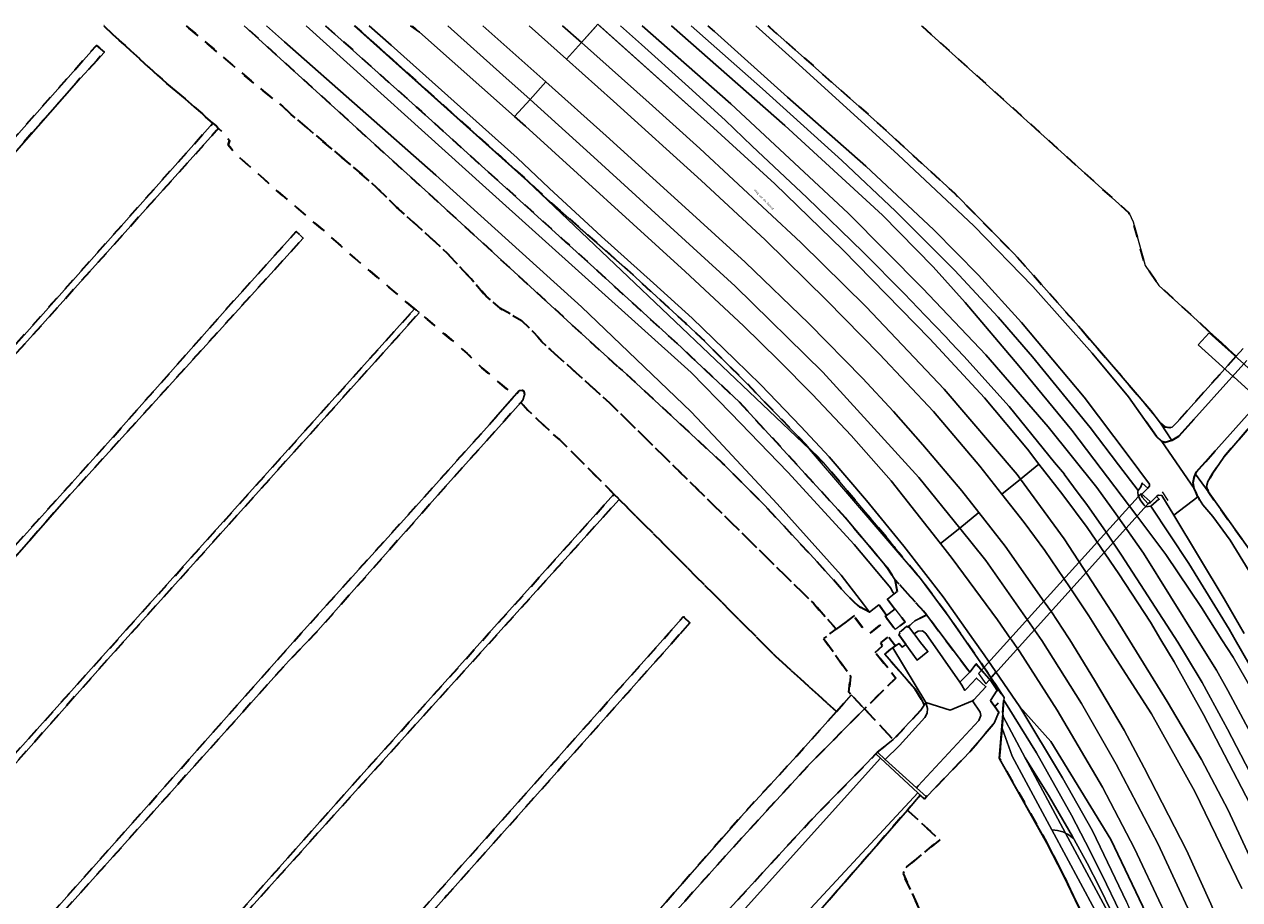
# Model space of a CAD drawing. Extents: x 105780 to 185197, y 477999 to 525027.
# Tile 250 of 256: x 108890 to 109090, y 479956 to 480100. Entities that reach past the tile are written whole.
import ezdxf
from ezdxf.enums import TextEntityAlignment as Align

# ---------------------------------------------------------------- set-up
doc = ezdxf.new("R2010")
doc.units = 0
doc.linetypes.add('XX-HIDDEN', pattern=[4, 2, -2])
for name, color, linetype, lineweight in [('B-GV-GR-GRAS_GAZON-G', 252, 'Continuous', 13), ('B-GV-GR-MATERIAALGRENS-G', 252, 'XX-HIDDEN', 35), ('B-WE-GW-WATERGANG_SLOOT_INSTEEK-G', 252, 'Continuous', 30), ('B1-WE-GK-BESCHOEIING-G', 130, 'GK-BESCHOEIING', 35), ('B1-WE-GK-BESCHOEIING_DAMWAND-G', 130, 'GK-BESCHOEIING', 18), ('B1-WE-GW-TALUD_KRUIN-G', 252, 'Continuous', 25), ('B1-WE-KW-KUNSTWERK_DEK-BRUG', 252, 'Continuous', 18), ('B1-WE-KW-KUNSTWERK_DUIKER-GV', 170, 'Continuous', 18), ('B1-WE-KW-KUNSTWERK_GELUIDSWERING_SCHERM-G', 170, 'Continuous', 18), ('B1-WE-KW-KUNSTWERK_STUW-GV', 252, 'Continuous', 18), ('B1-WE-OG-TOPOGRAFIE-T18', 10, 'Continuous', 18), ('B1-WE-OG-WEG-GV', 7, 'Continuous', 18), ('B1-WE-VH-VERHARDING_ASFALT-GV', 252, 'Continuous', 18), ('B1-WE-VH-VERHARDING_BETON-GV', 252, 'Continuous', 18), ('B1-WE-VH-VERHARDING_OPEN-GV', 252, 'Continuous', 18)]:
    doc.layers.add(name, color=color, linetype=linetype, lineweight=lineweight)
doc.styles.add('NLCS-ISO-M200-T18', font='NLCS-ISO.ttf', dxfattribs={"height": 0.36})
doc.linetypes.add('GK-BESCHOEIING', pattern='A,30,-5,[1,NLCS.SHX,S=1,R=0,X=0,Y=0],-5', length=40)

msp = doc.modelspace()

# ---------------------------------------------------------------- linework, layer by layer
at = {"layer": 'B-GV-GR-GRAS_GAZON-G', "flags": 128}
msp.add_lwpolyline([(109037.927, 480100.013), (109072.076, 480069.188), (109072.738, 480067.732), (109074.722, 480060.589), (109076.971, 480057.281), (109089.67, 480045.629), (109090.84, 480046.933)], dxfattribs=at)
at = {"layer": 'B-GV-GR-MATERIAALGRENS-G', "flags": 128}
for points in [[(108876.909, 480100.013), (108809.486, 480024.634), (108814.65, 480019.362), (108824.277, 480010.565), (108835.582, 480000), (108841.299, 479994.83), (108841.421, 479994.886), (108846.035, 480000), (108877.79, 480035.2), (108921.283, 480083.973)], [(108921.283, 480083.973), (108920.061, 480085.008), (108919.568, 480085.522), (108912.932, 480091.209), (108910.856, 480093.064), (108906.88, 480096.754), (108905.874, 480097.607), (108903.359, 480100.013)], [(108903.359, 480100.013), (108905.874, 480097.607), (108906.88, 480096.754), (108910.856, 480093.064), (108912.932, 480091.209), (108919.568, 480085.522), (108920.061, 480085.008), (108921.283, 480083.973), (108921.868, 480083.478), (108922.224, 480083.121), (108923.095, 480082.245), (108924.058, 480081.078), (108923.837, 480080.401), (108925.356, 480078.569), (108927.929, 480076.357), (108932.733, 480072.095), (108939.795, 480066.079), (108944.673, 480061.753), (108953.876, 480053.922), (108954.486, 480053.427), (108955.247, 480052.809), (108956.624, 480051.69), (108963.13, 480046.113), (108965.58, 480043.717), (108970.958, 480039.127), (108971.725, 480040), (108972.183, 480040.048), (108972.487, 480039.893), (108972.584, 480039.283), (108972.324, 480038.421), (108971.99, 480038.049), (108973.118, 480036.753), (108977.343, 480032.789), (108978.348, 480031.937), (108987.305, 480022.951), (108988.165, 480022.088), (109010.182, 480000), (109013.92, 479996.25), (109023.912, 479987.187), (109026.347, 479989.957), (109025.97, 479990.36), (109026.25, 479992.97), (109021.79, 479999.19), (109022.884, 480000), (109023.87, 480000.73), (109020.11, 480004.99), (108986.563, 480037.968), (108976.851, 480046.709), (108975.443, 480048.031), (108974.179, 480049.485), (108972.071, 480051.528), (108968.545, 480053.523), (108966.249, 480055.533), (108963.8, 480058.345), (108959.827, 480062.607), (108956.037, 480066.139), (108951.513, 480070.164), (108947.404, 480074.19), (108934.178, 480085.43)], [(108934.178, 480085.43), (108932.751, 480086.767), (108929.58, 480089.294), (108925.246, 480092.902), (108920.64, 480096.869), (108917.291, 480099.676), (108916.906, 480100.013)], [(108916.906, 480100.013), (108917.291, 480099.676), (108920.64, 480096.869), (108925.246, 480092.902), (108929.58, 480089.294), (108932.751, 480086.767), (108934.178, 480085.43), (108947.404, 480074.19), (108951.513, 480070.164), (108956.037, 480066.139), (108959.827, 480062.607), (108963.8, 480058.345), (108966.249, 480055.533), (108968.545, 480053.523), (108972.071, 480051.528), (108974.179, 480049.485), (108975.443, 480048.031), (108976.851, 480046.709), (108986.563, 480037.968), (109020.11, 480004.99), (109023.87, 480000.73), (109026.756, 480002.865), (109027.37, 480003.32), (109027.834, 480004.369), (109027.486, 480004.582), (109026.835, 480005.162), (109025.394, 480006.612), (109020.238, 480012.35), (109012.015, 480021.177), (109005.164, 480028.06), (109000, 480032.837), (108988.685, 480043.305), (108988.076, 480043.757), (108979.598, 480051.531), (108956.78, 480072.453), (108926.436, 480100.013)], [(108939.831, 480100.013), (108955.615, 480085.919), (108979.407, 480064.415), (108984.568, 480059.703), (108998.422, 480047.054), (109000, 480045.565), (109007.882, 480038.129), (109012.792, 480032.839), (109025.389, 480019.068), (109032.199, 480010.942), (109033.54, 480008.921), (109038.745, 480003.103), (109045.855, 479993.657), (109046.917, 479995.037), (109049.339, 479992.258), (109050.385, 479990.688), (109049.251, 479988.987), (109049.974, 479987.987), (109051.5, 479989.49), (109051.498, 479989.493), (109049.312, 479992.797), (109048.184, 479994.503), (109042.459, 480002.711), (109037.731, 480009.076), (109034.964, 480012.303), (109034.662, 480012.779), (109033.641, 480013.97), (109032.546, 480015.394), (109021.75, 480028.137), (109009.022, 480041.318), (109001.707, 480048.617), (108999, 480051.113), (108989.506, 480059.866), (108975.785, 480071.983), (108974.407, 480073.293), (108973.185, 480074.454), (108962.589, 480083.95), (108946.939, 480097.976), (108944.666, 480100.013)], [(109012.623, 480100.013), (109012.886, 480099.773), (109030.015, 480084.641), (109043.313, 480072.477), (109053.229, 480062.417), (109063.74, 480050.577), (109069.17, 480044.302), (109075.656, 480036.7), (109077.212, 480034.61), (109077.969, 480033.996), (109078.779, 480033.888), (109079.135, 480033.987), (109079.952, 480034.793), (109089.67, 480045.629), (109076.971, 480057.281), (109074.722, 480060.589), (109072.738, 480067.732), (109072.076, 480069.188), (109037.927, 480100.013)], [(109127.484, 480086.977), (109128.448, 480087.071), (109129.207, 480086.863), (109130.367, 480085.942), (109131.372, 480084.718), (109132.123, 480083.394), (109132.619, 480081.869), (109132.711, 480080.601), (109132.348, 480079.438), (109131.474, 480077.872), (109125.852, 480071.676), (109113.332, 480058.179), (109102.496, 480046.24), (109096.664, 480039.48), (109087.647, 480029.028), (109085.751, 480026.253), (109085.033, 480025.041), (109084.824, 480024.231), (109085.071, 480023.368), (109091.813, 480013.903), (109096.184, 480017.307), (109109.288, 480003.905), (109109.398, 480005.019), (109110.013, 480005.927), (109110.98, 480006.478), (109111.843, 480006.573), (109113.158, 480006.209), (109114.52, 480005.185), (109120.744, 480000), (109161.452, 479962.502), (109179.716, 479946.135), (109189.466, 479958.391)]]:
    msp.add_lwpolyline(points, dxfattribs=at)
for points in [[(108902.183, 480094.304), (108898.836, 480090.67), (108879.852, 480069.113), (108863.139, 480050.794), (108844.78, 480029.929), (108828.519, 480011.42), (108828.052, 480011.838), (108827.204, 480012.596), (108841.623, 480028.727), (108854.873, 480043.493), (108876.59, 480067.974), (108902.135, 480096.767), (108903.444, 480095.673)], [(108954.486, 480053.427), (108953.876, 480053.922), (108944.673, 480061.753), (108939.795, 480066.079), (108932.733, 480072.095), (108927.929, 480076.357), (108925.356, 480078.569), (108923.837, 480080.401), (108924.058, 480081.078), (108923.095, 480082.245), (108922.224, 480083.121), (108921.909, 480082.771), (108847.467, 480000), (108842.202, 479994.15), (108874.889, 479964.83), (108906.507, 480000)], [(108859.467, 479981.721), (108875.798, 480000), (108886.205, 480011.668), (108904.014, 480031.374), (108923.309, 480053.162), (108935.026, 480066.171), (108936.18, 480065.078), (108920.169, 480047.451), (108896.425, 480021.357), (108877.704, 480000), (108860.516, 479980.677), (108859.434, 479979.461), (108858.352, 479980.473)], [(108987.305, 480022.951), (108978.348, 480031.937), (108977.343, 480032.789), (108973.118, 480036.753), (108971.99, 480038.049), (108969.276, 480035.019), (108959.977, 480024.637), (108938.145, 480000), (108933.786, 479995.52), (108932.334, 479993.903), (108893.318, 479950.465), (108892.433, 479951.292), (108935.773, 480000), (108952.206, 480018.189), (108966.806, 480034.395), (108968.19, 480035.973), (108970.958, 480039.127), (108965.58, 480043.717), (108963.13, 480046.113), (108956.624, 480051.69), (108955.247, 480052.809), (108955.239, 480052.8), (108907.79, 480000), (108904.029, 479995.815), (108875.8, 479963.988), (108908.411, 479934.77), (108943.774, 479974.513), (108966.679, 480000)], [(109023.912, 479987.187), (109013.92, 479996.25), (109010.182, 480000), (108988.165, 480022.088), (108968.194, 480000), (108945.195, 479974.563), (108908.944, 479934.254), (108946.075, 479901.163), (108955.04, 479910.23), (108963.83, 479920.18), (108989.31, 479948.43), (109008.16, 479969.89), (109017.4, 479979.9)], [(109033.54, 480008.921), (109033.92, 480006.95), (109033.382, 480006.531), (109032.3, 480005.69), (109033.51, 480004.04), (109033.59, 480004.1), (109035.21, 480001.92), (109033.76, 480000.83), (109034.216, 480000.146), (109035.51, 480001.23), (109035.67, 480001.04), (109035.79, 480001.15), (109036.82, 480002.11), (109038.745, 480003.103)], [(109032.133, 480003.005), (109030.9, 480004.73), (109029.33, 480003.52), (109027.834, 480004.369), (109027.37, 480003.32), (109026.756, 480002.865), (109028.969, 480000), (109029.1, 479999.83), (109029.316, 480000), (109031.16, 480001.45), (109030.88, 480001.76), (109032.14, 480002.59), (109031.94, 480002.86)], [(108998.819, 480002.703), (108999.798, 480001.78), (108998.237, 480000), (108959.824, 479956.944), (108927.228, 479920.449), (108926.188, 479921.447), (108951.491, 479949.807), (108958.332, 479957.474), (108996.275, 480000), (108998.721, 480002.795)], [(109030.27, 479996.92), (109031.49, 479997.99), (109031.14, 479998.48), (109032.47, 479999.5), (109033.65, 479997.99), (109034.22, 479998.4), (109034.7, 479997.79), (109035.32, 479998.21), (109034.13, 479999.81), (109034.396, 480000), (109034.216, 480000.146), (109033.76, 480000.83), (109033.56, 480000.68), (109032.14, 480002.59), (109030.88, 480001.76), (109031.16, 480001.45), (109029.316, 480000), (109029.1, 479999.83), (109028.969, 480000), (109026.756, 480002.865), (109023.87, 480000.73), (109022.884, 480000), (109021.79, 479999.19), (109026.25, 479992.97), (109025.97, 479990.36), (109026.347, 479989.957), (109028.529, 479987.628), (109033.69, 479992.69)], [(109036.877, 479990.866), (109031.846, 479996.629), (109032.86, 479997.42), (109033.176, 479997.648), (109033.181, 479997.652), (109033.65, 479997.99), (109032.47, 479999.5), (109031.14, 479998.48), (109031.49, 479997.99), (109030.27, 479996.92), (109033.69, 479992.69), (109028.529, 479987.628), (109033.27, 479982.561), (109037.789, 479987.395), (109038.32, 479988.244), (109038.002, 479988.987)], [(109072.513, 479936.251), (109065.854, 479950.778), (109064.109, 479954.42), (109063.962, 479954.728), (109061.369, 479960.144), (109058.653, 479965.49), (109050.767, 479979.447), (109051.183, 479984.429), (109051.346, 479986.385), (109051.361, 479986.557), (109051.267, 479986.704), (109051.462, 479989.04), (109051.5, 479989.49), (109049.974, 479987.987), (109050.631, 479987.077), (109049.888, 479985.273), (109046, 479980.7), (109038.722, 479973.145), (109038.383, 479972.793), (109037.713, 479973.417), (109035.58, 479970.964), (109040.9, 479966.08), (109035.49, 479961.63), (109035.06, 479961.16), (109034.88, 479960.52), (109051.22, 479924.84), (109053.57, 479920.32), (109059.1, 479907.26), (109064.74, 479887.38), (109065.55, 479886.64), (109066.13, 479886.33), (109067.365, 479886.739), (109069.701, 479875.053), (109069.985, 479875.073), (109081.126, 479875.84), (109088.787, 479870.498), (109087.493, 479882.428), (109085.018, 479894.105), (109083.358, 479901.081), (109081.305, 479909.705)], [(109030.401, 479980.21), (109030.681, 479980.497), (109033.27, 479982.561), (109028.529, 479987.628), (109019.58, 479978.64), (109006.74, 479964.65), (108977.18, 479931.71), (108948.218, 479898.571), (108948.964, 479897.879), (108953.125, 479894.109), (108967.92, 479910.738), (108986.258, 479931.68), (109000, 479947.847), (109019.363, 479968.93)], [(109065.66, 479873.38), (109067.04, 479874.87), (109069.701, 479875.053), (109067.365, 479886.739), (109066.13, 479886.33), (109065.55, 479886.64), (109064.74, 479887.38), (109059.1, 479907.26), (109053.57, 479920.32), (109051.22, 479924.84), (109034.88, 479960.52), (109035.06, 479961.16), (109035.49, 479961.63), (109040.9, 479966.08), (109035.58, 479970.964), (109028.187, 479962.458), (109006.774, 479937.999), (109000, 479930.002), (108979.642, 479907.748), (108959.069, 479882.559), (108959.554, 479877.851), (108983.201, 479856.155), (109019.399, 479897.184), (109001.886, 479912.635), (109024.81, 479938.619), (109045.685, 479920.203), (108986.517, 479853.136), (109013.1, 479828.71), (109019.52, 479823.5), (109020.92, 479822.21), (109023.678, 479819.768), (109025.226, 479820.322), (109027.827, 479820.628), (109030.121, 479820.513), (109031.842, 479819.787), (109033.219, 479818.487), (109034.634, 479816.575), (109035.207, 479814.739), (109035.322, 479812.903), (109035.36, 479810.877), (109034.87, 479809.855), (109053.01, 479793.79), (109055.67, 479790.99), (109056.7, 479790.05), (109056.8, 479789.73), (109056.76, 479789.24), (109055.39, 479787.75), (109064.385, 479779.428), (109065.03, 479785.61), (109066.46, 479804), (109038.115, 479827.779), (109042.247, 479833.413), (109065.907, 479862.895), (109065.55, 479872.56)]]:
    msp.add_lwpolyline(points, close=True, dxfattribs=at)
at = {"layer": 'B-WE-GW-WATERGANG_SLOOT_INSTEEK-G', "flags": 128}
for points in [[(108926.436, 480100.013), (108956.78, 480072.453), (108979.598, 480051.531), (108988.076, 480043.757), (108988.685, 480043.305), (109000, 480032.837), (109005.164, 480028.06), (109012.015, 480021.177), (109020.238, 480012.35), (109025.394, 480006.612), (109026.835, 480005.162), (109027.486, 480004.582), (109027.834, 480004.369), (109029.33, 480003.52), (109028.358, 480004.825), (109024.689, 480009.645), (109014.177, 480021.382), (109004.517, 480031.695), (109000, 480036.48), (108981.933, 480053.787), (108958.003, 480075.404), (108933.11, 480097.333), (108930.105, 480100.013)], [(108930.105, 480100.013), (108933.11, 480097.333), (108958.003, 480075.404), (108981.933, 480053.787), (109000, 480036.48), (109004.517, 480031.695), (109014.177, 480021.382), (109024.689, 480009.645), (109028.358, 480004.825), (109029.33, 480003.52), (109030.9, 480004.73), (109032.133, 480003.005), (109033.51, 480004.04), (109032.3, 480005.69), (109033.382, 480006.531), (109033.137, 480006.896), (109032.837, 480007.507), (109026.804, 480014.649), (109015.938, 480026.541), (109006.527, 480036.294), (109000, 480042.946), (108966.221, 480073.363), (108936.624, 480100.013)], [(108936.624, 480100.013), (108966.221, 480073.363), (109000, 480042.946), (109006.527, 480036.294), (109015.938, 480026.541), (109026.804, 480014.649), (109032.837, 480007.507), (109033.137, 480006.896), (109033.382, 480006.531), (109033.92, 480006.95), (109033.54, 480008.921), (109032.199, 480010.942), (109025.389, 480019.068), (109012.792, 480032.839), (109007.882, 480038.129), (109000, 480045.565), (108998.422, 480047.054), (108984.568, 480059.703), (108979.407, 480064.415), (108955.615, 480085.919), (108939.831, 480100.013)], [(108999.994, 480100.013), (109011.72, 480089.631), (109024.798, 480077.855), (109033.625, 480069.517), (109043.313, 480059.819), (109050.509, 480052.061), (109056.156, 480045.526), (109065.637, 480033.888), (109070.342, 480027.792), (109073.563, 480023.553), (109074.024, 480024.157), (109074.231, 480024.764), (109075.133, 480023.952), (109075.448, 480024.285), (109075.399, 480024.59), (109071.935, 480029.33), (109064.653, 480038.915), (109054.347, 480051.159), (109047.305, 480058.967), (109039.956, 480066.423), (109028.725, 480076.899), (109015.878, 480088.248), (109003.838, 480099.034), (109002.752, 480100.013)], [(109002.752, 480100.013), (109003.838, 480099.034), (109015.878, 480088.248), (109028.725, 480076.899), (109039.956, 480066.423), (109047.305, 480058.967), (109054.347, 480051.159), (109064.653, 480038.915), (109071.935, 480029.33), (109075.399, 480024.59), (109075.448, 480024.285), (109075.133, 480023.952)], [(109075.133, 480023.952), (109074.068, 480022.825), (109074.218, 480022.469), (109075.173, 480021.397), (109075.529, 480021.546), (109076.591, 480022.552), (109076.857, 480022.804), (109077.464, 480022.699), (109079.419, 480019.49), (109083.395, 480022.503), (109082.797, 480023.877), (109077.428, 480031.623), (109076.572, 480032.44), (109071.954, 480038.964), (109065.973, 480046.156), (109056.216, 480057.128), (109046.502, 480067.086), (109034.063, 480078.787), (109017.742, 480093.609), (109010.636, 480100.013)], [(109010.636, 480100.013), (109017.742, 480093.609), (109034.063, 480078.787), (109046.502, 480067.086), (109056.216, 480057.128), (109065.973, 480046.156), (109071.954, 480038.964), (109076.572, 480032.44), (109077.428, 480031.623), (109077.984, 480031.466), (109079.118, 480031.772), (109077.212, 480034.61)], [(109077.212, 480034.61), (109075.656, 480036.7), (109069.17, 480044.302), (109063.74, 480050.577), (109053.229, 480062.417), (109043.313, 480072.477), (109030.015, 480084.641), (109012.886, 480099.773), (109012.623, 480100.013)], [(109090.84, 480046.933), (109089.67, 480045.629), (109079.952, 480034.793), (109079.135, 480033.987), (109078.779, 480033.888), (109077.969, 480033.996), (109077.212, 480034.61), (109079.118, 480031.772), (109080.172, 480032.414), (109091.468, 480044.957)], [(109091.468, 480044.957), (109080.172, 480032.414), (109079.118, 480031.772), (109077.984, 480031.466), (109077.428, 480031.623), (109082.797, 480023.877), (109082.601, 480024.842), (109082.759, 480025.702), (109083.006, 480026.248), (109083.172, 480026.612), (109084.041, 480027.62), (109092.424, 480036.99)], [(109092.424, 480036.99), (109084.041, 480027.62), (109083.172, 480026.612), (109083.006, 480026.248), (109085.071, 480023.368), (109084.824, 480024.231), (109085.033, 480025.041), (109085.751, 480026.253), (109087.647, 480029.028), (109096.664, 480039.48)], [(109091.813, 480013.903), (109085.071, 480023.368), (109083.006, 480026.248), (109082.759, 480025.702), (109082.601, 480024.842), (109082.797, 480023.877), (109083.395, 480022.503), (109084.197, 480021.179), (109085.857, 480019.291), (109088.718, 480015.366), (109094.932, 480005.181)], [(109091, 480000), (109087.736, 480005.74), (109079.419, 480019.49), (109077.464, 480022.699), (109076.857, 480022.804), (109076.591, 480022.552), (109077.033, 480022.121), (109076.949, 480022.108), (109075.623, 480020.951), (109081.878, 480011.532), (109088.509, 480000.72), (109089.502, 479999), (109091.84, 479994.953)], [(109094.932, 480005.181), (109088.718, 480015.366), (109085.857, 480019.291), (109084.197, 480021.179), (109083.395, 480022.503), (109079.419, 480019.49), (109087.736, 480005.74), (109091, 480000)]]:
    msp.add_lwpolyline(points, dxfattribs=at)
for points in [[(108902.183, 480094.304), (108903.444, 480095.673), (108902.135, 480096.767), (108876.59, 480067.974), (108854.873, 480043.493), (108841.623, 480028.727), (108827.204, 480012.596), (108828.052, 480011.838), (108828.519, 480011.42), (108844.78, 480029.929), (108863.139, 480050.794), (108879.852, 480069.113), (108898.836, 480090.67)], [(108859.467, 479981.721), (108858.352, 479980.473), (108859.434, 479979.461), (108860.516, 479980.677), (108877.704, 480000), (108896.425, 480021.357), (108920.169, 480047.451), (108936.18, 480065.078), (108935.026, 480066.171), (108923.309, 480053.162), (108904.014, 480031.374), (108886.205, 480011.668), (108875.798, 480000)], [(108932.334, 479993.903), (108933.786, 479995.52), (108938.145, 480000), (108959.977, 480024.637), (108969.276, 480035.019), (108971.99, 480038.049), (108972.324, 480038.421), (108972.584, 480039.283), (108972.487, 480039.893), (108972.183, 480040.048), (108971.725, 480040), (108970.958, 480039.127), (108968.19, 480035.973), (108966.806, 480034.395), (108952.206, 480018.189), (108935.773, 480000), (108892.433, 479951.292), (108893.318, 479950.465)], [(109073.563, 480023.553), (109073.511, 480023.35), (109073.557, 480022.69), (109074.007, 480021.825), (109074.559, 480021.111), (109074.811, 480020.856), (109075.623, 480020.951), (109076.949, 480022.108), (109077.033, 480022.121), (109076.591, 480022.552), (109075.529, 480021.546), (109075.173, 480021.397), (109074.218, 480022.469), (109074.068, 480022.825), (109075.133, 480023.952), (109074.231, 480024.764), (109074.024, 480024.157)], [(108998.819, 480002.703), (108998.721, 480002.795), (108996.275, 480000), (108958.332, 479957.474), (108951.491, 479949.807), (108926.188, 479921.447), (108927.228, 479920.449), (108959.824, 479956.944), (108998.237, 480000), (108999.798, 480001.78)], [(109038.745, 480003.103), (109036.82, 480002.11), (109035.79, 480001.15), (109036.657, 480000), (109036.687, 479999.96), (109036.745, 480000), (109037.349, 480000.426), (109038.059, 480000.472), (109038.563, 480000.062), (109038.611, 480000), (109044.236, 479992.004), (109045.855, 479993.657)], [(109044.531, 479991.538), (109044.236, 479992.004), (109038.611, 480000), (109038.563, 480000.062), (109038.059, 480000.472), (109037.349, 480000.426), (109036.745, 480000), (109036.687, 479999.96), (109037.75, 479998.55), (109038.95, 479997.05), (109037.21, 479995.66), (109035.32, 479998.21), (109034.7, 479997.79), (109034.22, 479998.4), (109033.65, 479997.99), (109033.181, 479997.652), (109033.176, 479997.648), (109038.618, 479988.669), (109042.614, 479987.417), (109046.324, 479988.935), (109046.499, 479989.121), (109048.51, 479991.26), (109046.95, 479992.69), (109045.3, 479990.93), (109045.039, 479990.652)], [(109033.176, 479997.648), (109032.86, 479997.42), (109031.846, 479996.629), (109036.877, 479990.866), (109038.002, 479988.987), (109038.32, 479988.244), (109038.618, 479988.669)], [(109045.855, 479993.657), (109044.236, 479992.004), (109044.531, 479991.538), (109045.039, 479990.652), (109045.3, 479990.93), (109046.95, 479992.69), (109048.51, 479991.26), (109046.499, 479989.121), (109046.324, 479988.935), (109047.584, 479987.08), (109047.646, 479986.516), (109047.342, 479985.69), (109037.344, 479974.943), (109037.062, 479974.64), (109038.722, 479973.145), (109046, 479980.7), (109049.888, 479985.273), (109050.631, 479987.077), (109049.974, 479987.987), (109049.251, 479988.987), (109050.385, 479990.688), (109049.339, 479992.258), (109046.917, 479995.037)], [(109038.618, 479988.669), (109038.32, 479988.244), (109037.789, 479987.395), (109033.27, 479982.561), (109030.681, 479980.497), (109031.909, 479979.286), (109034.223, 479981.542), (109034.26, 479981.578), (109038.467, 479986.218), (109038.837, 479986.944), (109038.875, 479987.673)], [(109038.618, 479988.669), (109038.875, 479987.673), (109038.837, 479986.944), (109038.467, 479986.218), (109034.26, 479981.578), (109034.223, 479981.542), (109031.909, 479979.286), (109037.062, 479974.64), (109037.344, 479974.943), (109047.342, 479985.69), (109047.646, 479986.516), (109047.584, 479987.08), (109046.324, 479988.935), (109042.614, 479987.417)], [(109037.277, 479973.822), (109031.167, 479979.502), (109000, 479944.927), (108971.255, 479912.587), (108946.736, 479885.06), (108945.717, 479883.915), (108938.746, 479876.089), (108944.285, 479871.156), (108949.725, 479877.198), (108950.596, 479877.247), (108954.768, 479881.201), (108955.425, 479882.4), (108979.517, 479909.123), (109000, 479931.794), (109005.85, 479938.458), (109015.443, 479950.248)], [(109031.167, 479979.502), (109030.401, 479980.21), (109019.363, 479968.93), (109000, 479947.847), (108986.258, 479931.68), (108967.92, 479910.738), (108953.125, 479894.109), (108947.604, 479887.904), (108945.807, 479885.884), (108944.79, 479884.74), (108945.717, 479883.915), (108946.736, 479885.06), (108971.255, 479912.587), (109000, 479944.927)], [(109037.713, 479973.417), (109037.277, 479973.822), (109015.443, 479950.248), (109005.85, 479938.458), (109000, 479931.794), (108979.517, 479909.123), (108955.425, 479882.4), (108959.069, 479882.559), (108979.642, 479907.748), (109000, 479930.002), (109006.774, 479937.999), (109028.187, 479962.458), (109035.58, 479970.964)]]:
    msp.add_lwpolyline(points, close=True, dxfattribs=at)
at = {"layer": 'B1-WE-GK-BESCHOEIING-G', "flags": 128}
for points in [[(109082.721, 480035.245), (109081.213, 480033.57), (109080.249, 480032.499), (109080.172, 480032.414), (109079.371, 480031.926), (109079.118, 480031.772), (109077.989, 480031.467), (109077.984, 480031.466), (109077.428, 480031.623), (109076.572, 480032.44), (109076.181, 480032.993), (109074.886, 480034.822)], [(109084.69, 480028.345), (109086.214, 480030.049)], [(109083.721, 480021.964), (109083.588, 480022.184), (109083.395, 480022.503), (109083.029, 480023.343), (109082.797, 480023.877), (109082.601, 480024.842), (109082.759, 480025.702), (109083.006, 480026.248), (109083.172, 480026.612), (109084.041, 480027.62), (109084.69, 480028.345)]]:
    msp.add_lwpolyline(points, dxfattribs=at)
at = {"layer": 'B1-WE-GK-BESCHOEIING_DAMWAND-G', "flags": 128}
msp.add_lwpolyline([(109077.494, 480023.35), (109078.457, 480021.885)], dxfattribs=at)
at = {"layer": 'B1-WE-GW-TALUD_KRUIN-G', "flags": 128}
msp.add_lwpolyline([(109089.694, 479904.506), (109087.943, 479921.642), (109077.82, 479947.788), (109069.044, 479966.114), (109059.169, 479982.247), (109054.107, 479987.973)], dxfattribs=at)
at = {"layer": 'B1-WE-KW-KUNSTWERK_DEK-BRUG', "flags": 128}
msp.add_lwpolyline([(109090.943, 480044.375), (109085.238, 480049.499), (109083.44, 480047.492), (109089.138, 480042.37), (109089.331, 480042.196), (109093.522, 480038.429), (109093.631, 480038.331), (109099.401, 480033.144), (109101.239, 480035.126), (109095.436, 480040.338), (109095.321, 480040.441), (109091.116, 480044.219)], close=True, dxfattribs=at)
at = {"layer": 'B1-WE-KW-KUNSTWERK_DUIKER-GV', "flags": 128}
msp.add_lwpolyline([(109047.304, 479993.417), (109048.48, 479991.733), (109075.547, 480021.738), (109074.061, 480023.078)], close=True, dxfattribs=at)
at = {"layer": 'B1-WE-KW-KUNSTWERK_GELUIDSWERING_SCHERM-G', "flags": 128}
msp.add_lwpolyline([(109084.913, 479894.106), (109081.199, 479909.705), (109072.407, 479936.252), (109065.748, 479950.779), (109061.263, 479960.145), (109058.547, 479965.491), (109050.661, 479979.448), (109051.5, 479989.49), (109050.525, 479990.898), (109048.184, 479994.503), (109042.459, 480002.711), (109037.731, 480009.076), (109019.495, 480030.35), (108973.079, 480074.455), (108944.561, 480100.013)], dxfattribs=at)
at = {"layer": 'B1-WE-KW-KUNSTWERK_STUW-GV', "flags": 128}
msp.add_lwpolyline([(109030.681, 479980.497), (109030.401, 479980.21), (109031.167, 479979.502), (109037.277, 479973.822), (109037.713, 479973.417), (109038.383, 479972.793), (109038.722, 479973.145), (109037.062, 479974.64), (109031.909, 479979.286)], close=True, dxfattribs=at)
at = {"layer": 'B1-WE-OG-WEG-GV', "flags": 128}
for points in [[(108944.666, 480100.013), (108946.939, 480097.976), (108962.589, 480083.95), (108973.185, 480074.454), (108974.407, 480073.293), (108975.785, 480071.983), (108989.506, 480059.866), (108999, 480051.113), (109001.707, 480048.617), (109009.022, 480041.318), (109021.75, 480028.137), (109032.546, 480015.394), (109033.641, 480013.97), (109034.662, 480012.779), (109034.964, 480012.303), (109037.731, 480009.076), (109042.459, 480002.711), (109048.184, 479994.503), (109049.312, 479992.797), (109050.161, 479993.729), (109048.233, 479996.541), (109046.482, 479999), (109041.475, 480006.032), (109034.979, 480014.381), (109028.866, 480021.881), (109022.722, 480029.088), (109018.07, 480034.097), (109011.486, 480040.951), (109007.214, 480045.114), (109000.192, 480051.881), (108993.784, 480057.681), (108985.27, 480065.326), (108976.619, 480073.266), (108971.353, 480078.275), (108950.612, 480096.828), (108947.037, 480100.013)], [(108947.037, 480100.013), (108950.612, 480096.828), (108971.353, 480078.275), (108976.619, 480073.266), (108985.27, 480065.326), (108993.784, 480057.681), (109000.192, 480051.881), (109007.214, 480045.114), (109011.486, 480040.951), (109018.07, 480034.097), (109022.722, 480029.088), (109028.866, 480021.881), (109034.979, 480014.381), (109041.475, 480006.032), (109046.482, 479999), (109048.233, 479996.541), (109050.161, 479993.729), (109054.107, 479987.973), (109059.169, 479982.247), (109069.044, 479966.114), (109077.82, 479947.788), (109087.943, 479921.642), (109089.694, 479904.506), (109091.273, 479897.564)], [(109077.422, 479955.24), (109072.946, 479964.643), (109067.679, 479974.749), (109060.243, 479987.423), (109054.098, 479997.002), (109052.701, 479999), (109052.622, 479999.114), (109050.412, 480002.275), (109042.951, 480012.381), (109041.039, 480014.804), (109032.895, 480025.125), (109026.312, 480032.595), (109019.992, 480039.362), (109014.375, 480044.986), (109008.634, 480050.63), (108999, 480059.593), (108972.734, 480083.496), (108970.959, 480085.073), (108955.323, 480098.962), (108953.797, 480100.013)], [(108965.695, 480100.013), (108976.091, 480090.757), (108986.015, 480081.92), (108999, 480070.115), (109008.911, 480061.105), (109019.38, 480051.01), (109028.172, 480042.024), (109033.301, 480036.522), (109038.136, 480031.077), (109044.547, 480023.467), (109047.352, 480019.902), (109051.691, 480014.389), (109058.11, 480005.253), (109059.293, 480003.569), (109062.097, 479999.328), (109062.3, 479999), (109066.402, 479992.359), (109071.256, 479984.107), (109074.533, 479977.926), (109081.494, 479964.355), (109085.524, 479955.553), (109089.542, 479946.155), (109093.206, 479936.435)], [(109090.639, 479958.071), (109082.876, 479974.04), (109075.732, 479986.785), (109067.938, 479999), (109065.416, 480002.952), (109062.393, 480007.537), (109058.18, 480013.68), (109054.792, 480018.265), (109051.116, 480022.942), (109047.497, 480027.545), (109039.895, 480036.531), (109031.012, 480045.975), (109022.348, 480054.812), (109012.182, 480064.807), (109001.65, 480074.526), (108987.227, 480087.578), (108979.482, 480094.514), (108973.341, 480100.013)], [(108984.907, 480100.013), (109003.665, 480083.208), (109013.799, 480074.014), (109024.988, 480063.128), (109039.292, 480048.517), (109048.264, 480038.794), (109055.337, 480030.339), (109057.236, 480027.885), (109061.143, 480022.835), (109065.155, 480017.445), (109070.394, 480009.82), (109075.566, 480001.894), (109077.291, 479999), (109079.472, 479995.341), (109084.328, 479986.675), (109092.643, 479970.688)], [(109091.936, 479977.196), (109088.24, 479984.295), (109087.556, 479985.609), (109084.065, 479991.949), (109081.52, 479996.215), (109080.099, 479998.585), (109070.83, 480012.929), (109068.296, 480016.699), (109065.089, 480021.224), (109063.691, 480023.13), (109061.384, 480026.21), (109061.423, 480026.245), (109059.799, 480028.16), (109052.328, 480037.35), (109044.871, 480045.645), (109042.747, 480047.881), (109041.913, 480048.831), (109038.491, 480052.363), (109035.077, 480055.957), (109028.331, 480062.771), (109019.039, 480071.777), (109010.063, 480080.222), (109005.619, 480084.463), (108999, 480090.445), (108991.808, 480096.944), (108988.377, 480100.013)], [(108988.377, 480100.013), (108991.808, 480096.944), (108999, 480090.445), (109005.619, 480084.463), (109010.063, 480080.222), (109019.039, 480071.777), (109028.331, 480062.771), (109035.077, 480055.957), (109038.491, 480052.363), (109041.913, 480048.831), (109042.747, 480047.881), (109044.871, 480045.645), (109052.328, 480037.35), (109059.799, 480028.16), (109061.423, 480026.245), (109061.384, 480026.21), (109063.691, 480023.13), (109065.089, 480021.224), (109068.296, 480016.699), (109070.83, 480012.929), (109080.099, 479998.585), (109081.52, 479996.215), (109084.065, 479991.949), (109087.556, 479985.609), (109088.24, 479984.295), (109091.936, 479977.196)], [(108991.935, 480100.013), (109006.542, 480087.158), (109025.823, 480069.194), (109038.141, 480056.779), (109048.506, 480045.844), (109058.759, 480034.016), (109066.74, 480024.048), (109069.861, 480019.696), (109074.43, 480013.224), (109083.317, 479999), (109086.446, 479993.983), (109088.34, 479990.636), (109089.566, 479988.293), (109093.801, 479980.37), (109099.708, 479967.762), (109105.376, 479954.326), (109111.06, 479938.704), (109115.393, 479925.295), (109118.179, 479915.922), (109122.414, 479898.516), (109124.524, 479887.636), (109126.196, 479875.362)], [(109126.196, 479875.362), (109124.524, 479887.636), (109122.414, 479898.516), (109118.179, 479915.922), (109115.393, 479925.295), (109111.06, 479938.704), (109105.376, 479954.326), (109099.708, 479967.762), (109093.801, 479980.37), (109089.566, 479988.293), (109088.34, 479990.636), (109086.446, 479993.983), (109083.317, 479999), (109074.43, 480013.224), (109069.861, 480019.696), (109066.74, 480024.048), (109058.759, 480034.016), (109048.506, 480045.844), (109038.141, 480056.779), (109025.823, 480069.194), (109006.542, 480087.158), (108991.935, 480100.013)], [(109093.559, 479988.512), (109089.174, 479996.119), (109087.34, 479999), (109083.98, 480004.278), (109078.138, 480013.015), (109073.322, 480019.393), (109062.647, 480033.473), (109053.942, 480044.055), (109045.069, 480054.452), (109039.83, 480060.329), (109031.463, 480068.849), (109015.42, 480083.6), (108996.776, 480100.013)], [(108996.776, 480100.013), (109015.42, 480083.6), (109031.463, 480068.849), (109039.83, 480060.329), (109045.069, 480054.452), (109053.942, 480044.055), (109062.647, 480033.473), (109073.322, 480019.393), (109078.138, 480013.015), (109083.98, 480004.278), (109087.34, 479999), (109089.174, 479996.119), (109093.559, 479988.512)], [(109091.84, 479994.953), (109089.502, 479999), (109088.509, 480000.72), (109081.878, 480011.532), (109075.623, 480020.951), (109074.811, 480020.856), (109074.559, 480021.111), (109074.007, 480021.825), (109073.557, 480022.69), (109073.511, 480023.35), (109073.563, 480023.553), (109070.342, 480027.792), (109065.637, 480033.888), (109056.156, 480045.526), (109050.509, 480052.061), (109043.313, 480059.819), (109033.625, 480069.517), (109024.798, 480077.855), (109011.72, 480089.631), (108999.994, 480100.013)], [(109071.644, 479955.862), (109066.026, 479967.55), (109061.129, 479976.285), (109054.107, 479987.973), (109050.161, 479993.729), (109049.312, 479992.797), (109051.498, 479989.493), (109051.5, 479989.49), (109051.462, 479989.04), (109056.827, 479980.399), (109062.59, 479970.111), (109064.872, 479965.717), (109067.593, 479960.356), (109070.577, 479954.117)], [(109070.577, 479954.117), (109067.593, 479960.356), (109064.872, 479965.717), (109062.59, 479970.111), (109056.827, 479980.399), (109051.462, 479989.04), (109051.267, 479986.704), (109051.361, 479986.557), (109051.346, 479986.385), (109054.96, 479979.591), (109058.969, 479973.172), (109062.764, 479966.624), (109063.019, 479966.148), (109063.042, 479966.124), (109065.151, 479962.232), (109067.185, 479958.299), (109069.142, 479954.328)], [(109089.5, 479877.653), (109086.418, 479895.685), (109082.845, 479909.621), (109078.082, 479925.097), (109072.607, 479940.134), (109066.442, 479954.56), (109059.379, 479967.701), (109052.853, 479979.841), (109051.183, 479984.429), (109050.767, 479979.447), (109058.653, 479965.49), (109061.369, 479960.144), (109063.962, 479954.728), (109064.109, 479954.42), (109065.854, 479950.778), (109072.513, 479936.251), (109081.305, 479909.705), (109083.358, 479901.081), (109085.018, 479894.105), (109087.493, 479882.428), (109088.787, 479870.498)], [(109093.72, 479875.99), (109092.5, 479883.25), (109091.377, 479887.349), (109088.81, 479896.72), (109084.96, 479910.48), (109084.802, 479911.11), (109084.643, 479911.739), (109072.89, 479946.122), (109072.857, 479946.199), (109072.823, 479946.276), (109061.608, 479967.192), (109061.186, 479967.376), (109060.747, 479967.521), (109060.297, 479967.623), (109059.84, 479967.683), (109059.379, 479967.701), (109066.442, 479954.56), (109072.607, 479940.134), (109078.082, 479925.097), (109082.845, 479909.621), (109086.418, 479895.685), (109089.5, 479877.653)]]:
    msp.add_lwpolyline(points, dxfattribs=at)
for points in [[(109054.107, 479987.973), (109061.129, 479976.285), (109066.026, 479967.55), (109071.644, 479955.862), (109077.612, 479941.978), (109080.754, 479933.618), (109083.563, 479925.797), (109087.513, 479912.879), (109089.694, 479904.506), (109087.943, 479921.642), (109077.82, 479947.788), (109069.044, 479966.114), (109059.169, 479982.247)], [(109054.96, 479979.591), (109051.346, 479986.385), (109051.183, 479984.429), (109052.853, 479979.841), (109059.379, 479967.701), (109059.84, 479967.683), (109060.297, 479967.623), (109060.747, 479967.521), (109061.186, 479967.376), (109061.608, 479967.192)], [(109054.96, 479979.591), (109061.608, 479967.192), (109061.919, 479967.025), (109062.217, 479966.836), (109062.501, 479966.626), (109062.768, 479966.396), (109063.019, 479966.148), (109062.764, 479966.624), (109058.969, 479973.172)], [(109063.019, 479966.148), (109062.768, 479966.396), (109062.501, 479966.626), (109062.217, 479966.836), (109061.919, 479967.025), (109061.608, 479967.192), (109072.823, 479946.276), (109071.021, 479950.32), (109069.142, 479954.328), (109067.185, 479958.299), (109065.151, 479962.232), (109063.042, 479966.124)]]:
    msp.add_lwpolyline(points, close=True, dxfattribs=at)
at = {"layer": 'B1-WE-VH-VERHARDING_ASFALT-GV', "flags": 128}
for points in [[(108953.797, 480100.013), (108955.323, 480098.962), (108954.152, 480100.013)], [(108954.152, 480100.013), (108955.323, 480098.962), (108970.959, 480085.073), (108973.494, 480087.881), (108969.039, 480091.902), (108959.978, 480100.013)], [(108959.978, 480100.013), (108969.039, 480091.902), (108973.494, 480087.881), (108976.091, 480090.757)], [(108976.091, 480090.757), (108965.695, 480100.013)], [(108973.341, 480100.013), (108979.482, 480094.514), (108981.947, 480097.245), (108978.823, 480100.013)], [(108978.823, 480100.013), (108981.947, 480097.245), (108984.446, 480100.013)], [(108984.652, 480100.241), (108981.947, 480097.245), (108993.118, 480087.349), (109001.43, 480079.811), (109018.047, 480064.328), (109028.813, 480053.772), (109041.623, 480040.224), (109053.661, 480026.171), (109054.2, 480025.433), (109057.236, 480027.885), (109055.337, 480030.339), (109048.264, 480038.794), (109039.292, 480048.517), (109024.988, 480063.128), (109013.799, 480074.014), (109003.665, 480083.208), (108984.652, 480100.241)], [(109094.272, 479958.169), (109088.391, 479970.973), (109083.974, 479979.293), (109078.315, 479988.852), (109069.804, 480002.579), (109065.303, 480009.623), (109061.402, 480015.579), (109054.2, 480025.433), (109051.116, 480022.942), (109054.792, 480018.265), (109058.18, 480013.68), (109062.393, 480007.537), (109065.416, 480002.952), (109067.938, 479999), (109075.732, 479986.785), (109082.876, 479974.04), (109090.639, 479958.071)]]:
    msp.add_lwpolyline(points, dxfattribs=at)
for points in [[(108981.947, 480097.245), (108979.482, 480094.514), (108987.227, 480087.578), (109001.65, 480074.526), (109012.182, 480064.807), (109022.348, 480054.812), (109031.012, 480045.975), (109039.895, 480036.531), (109047.497, 480027.545), (109051.116, 480022.942), (109054.2, 480025.433), (109053.661, 480026.171), (109041.623, 480040.224), (109028.813, 480053.772), (109018.047, 480064.328), (109001.43, 480079.811), (108993.118, 480087.349)], [(109047.352, 480019.902), (109044.547, 480023.467), (109038.136, 480031.077), (109033.301, 480036.522), (109028.172, 480042.024), (109019.38, 480051.01), (109008.911, 480061.105), (108999, 480070.115), (108986.015, 480081.92), (108976.091, 480090.757), (108973.494, 480087.881), (108983.983, 480078.412), (109007.218, 480057.163), (109021.684, 480043.011), (109037.472, 480025.665), (109044.189, 480017.348)], [(108973.494, 480087.881), (108970.959, 480085.073), (108972.734, 480083.496), (108999, 480059.593), (109008.634, 480050.63), (109014.375, 480044.986), (109019.992, 480039.362), (109026.312, 480032.595), (109032.895, 480025.125), (109041.039, 480014.804), (109044.189, 480017.348), (109037.472, 480025.665), (109021.684, 480043.011), (109007.218, 480057.163), (108983.983, 480078.412)], [(109057.236, 480027.885), (109054.2, 480025.433), (109061.402, 480015.579), (109065.303, 480009.623), (109069.804, 480002.579), (109078.315, 479988.852), (109083.974, 479979.293), (109088.391, 479970.973), (109094.272, 479958.169), (109098.313, 479948.222), (109102.944, 479935.419), (109103.416, 479933.919), (109107.017, 479935.161), (109101.722, 479950.079), (109094.332, 479967.306), (109092.643, 479970.688), (109084.328, 479986.675), (109079.472, 479995.341), (109077.291, 479999), (109075.566, 480001.894), (109070.394, 480009.82), (109065.155, 480017.445), (109061.143, 480022.835)], [(109094.991, 479931.013), (109093.206, 479936.435), (109089.542, 479946.155), (109085.524, 479955.553), (109081.494, 479964.355), (109074.533, 479977.926), (109071.256, 479984.107), (109066.402, 479992.359), (109062.3, 479999), (109062.097, 479999.328), (109059.293, 480003.569), (109058.11, 480005.253), (109051.691, 480014.389), (109047.352, 480019.902), (109044.189, 480017.348), (109048.472, 480012.045), (109057.72, 479998.87), (109064.212, 479988.504), (109069.966, 479978.532), (109076.841, 479965.377), (109083.113, 479951.893), (109087.956, 479939.877), (109091.435, 479929.787)], [(109091.435, 479929.787), (109087.956, 479939.877), (109083.113, 479951.893), (109076.841, 479965.377), (109069.966, 479978.532), (109064.212, 479988.504), (109057.72, 479998.87), (109048.472, 480012.045), (109044.189, 480017.348), (109041.039, 480014.804), (109042.951, 480012.381), (109050.412, 480002.275), (109052.622, 479999.114), (109052.701, 479999), (109054.098, 479997.002), (109060.243, 479987.423), (109067.679, 479974.749), (109072.946, 479964.643), (109077.422, 479955.24), (109082.227, 479943.809), (109085.651, 479935.197), (109087.926, 479928.577)]]:
    msp.add_lwpolyline(points, close=True, dxfattribs=at)
at = {"layer": 'B1-WE-VH-VERHARDING_BETON-GV', "flags": 128}
msp.add_lwpolyline([(109037.75, 479998.55), (109036.687, 479999.96), (109036.657, 480000), (109035.79, 480001.15), (109035.67, 480001.04), (109035.51, 480001.23), (109034.216, 480000.146), (109034.396, 480000), (109034.13, 479999.81), (109035.32, 479998.21), (109037.21, 479995.66), (109038.95, 479997.05)], close=True, dxfattribs=at)
at = {"layer": 'B1-WE-VH-VERHARDING_OPEN-GV', "flags": 128}
for points in [[(108842.202, 479994.15), (108847.467, 480000), (108921.909, 480082.771), (108922.224, 480083.121), (108921.868, 480083.478), (108921.283, 480083.973), (108877.79, 480035.2), (108846.035, 480000), (108841.421, 479994.886), (108841.299, 479994.83), (108839.703, 479994.096), (108841.417, 479992.518)], [(108875.8, 479963.988), (108904.029, 479995.815), (108907.79, 480000), (108955.239, 480052.8), (108955.247, 480052.809), (108954.486, 480053.427), (108906.507, 480000), (108874.889, 479964.83), (108873.299, 479963.931), (108875.055, 479962.377)], [(108908.944, 479934.254), (108945.195, 479974.563), (108968.194, 480000), (108988.165, 480022.088), (108987.305, 480022.951), (108966.679, 480000), (108943.774, 479974.513), (108908.411, 479934.77), (108907.209, 479933.921), (108908.341, 479932.92)], [(109035.21, 480001.92), (109033.59, 480004.1), (109033.51, 480004.04), (109032.133, 480003.005), (109031.94, 480002.86), (109032.14, 480002.59), (109033.56, 480000.68), (109033.76, 480000.83)]]:
    msp.add_lwpolyline(points, close=True, dxfattribs=at)
msp.add_lwpolyline([(108977.18, 479931.71), (109006.74, 479964.65), (109019.58, 479978.64), (109028.529, 479987.628), (109026.347, 479989.957), (109023.912, 479987.187), (109017.4, 479979.9), (109008.16, 479969.89), (108989.31, 479948.43)], dxfattribs=at)

# ---------------------------------------------------------------- texts
at = {"layer": 'B1-WE-OG-TOPOGRAFIE-T18', "style": 'NLCS-ISO-M200-T18'}
msp.add_text('Weg om de Noord', height=0.36, rotation=313.8, dxfattribs=at).set_placement((109011.93, 480071.417), align=Align.MIDDLE)

doc.saveas('drawing.dxf')
